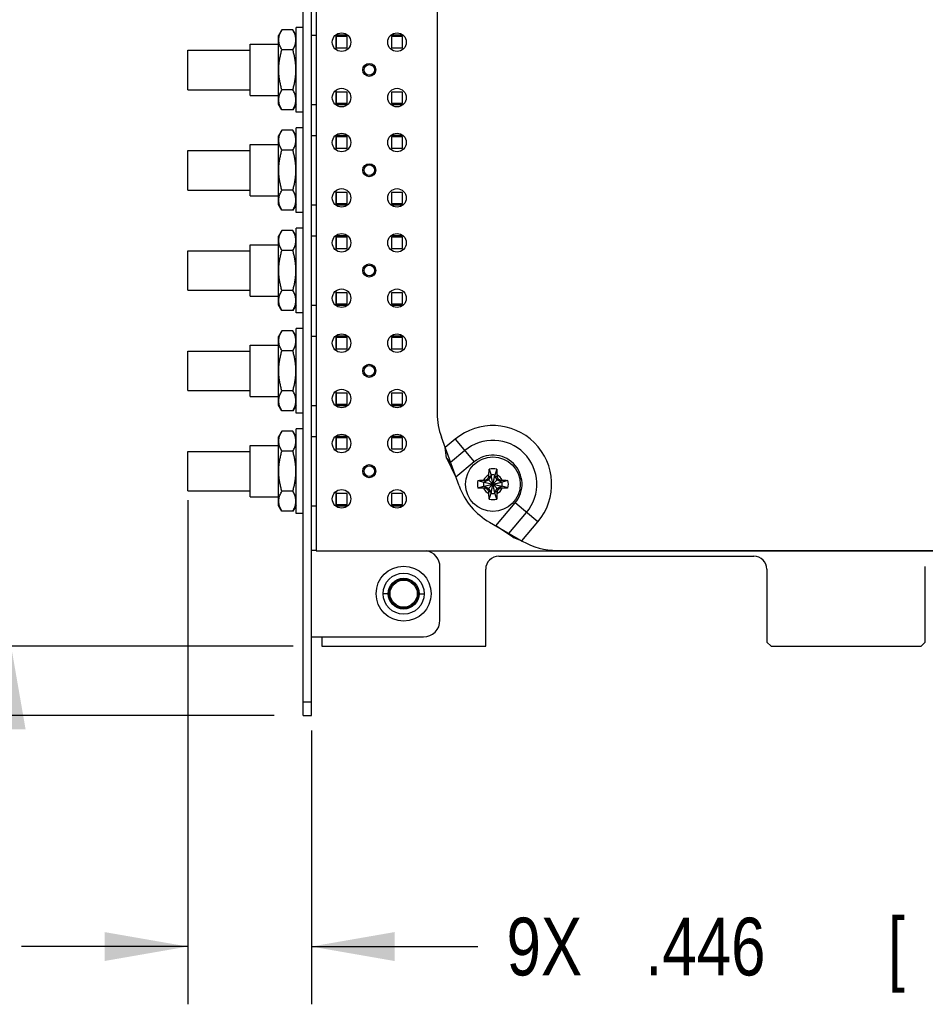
# Model space of a CAD drawing. Header units: inches. Extents: x 0.2 to 16.8, y 0.1 to 10.8.
# Tile 6 of 21: x 5.8 to 7.7, y 2.6 to 4.7. Entities that reach past the tile are written whole.
import ezdxf

# ---------------------------------------------------------------- set-up
doc = ezdxf.new("R2010")
doc.units = ezdxf.units.IN
doc.header["$LTSCALE"] = 0.935
doc.header["$MEASUREMENT"] = 0
doc.layers.get('0').update_dxf_attribs({"linetype": 'CONTINUOUS'})
doc.layers.add('DIMENSIONS', color=7, linetype='CONTINUOUS')
doc.styles.get("Standard").update_dxf_attribs({"font": 'txt', "width": 0.8})
doc.dimstyles.new('DIMSTYLE_2', dxfattribs={"dimtxt": 0.125, "dimasz": 0.18, "dimexe": 0.18, "dimexo": 0.0625, "dimgap": 0.09, "dimtad": 0, "dimtih": 1, "dimtoh": 1, "dimdec": 3, "dimlfac": 1.666667, "dimzin": 4, "dimdsep": 46, "dimtxsty": 'STANDARD', "dimblk": '_FILLED', "dimblk1": '_FILLED', "dimblk2": '_FILLED', "dimcen": 0.09, "dimadec": 0, "dimazin": 0, "dimtp": 0.001, "dimtm": 0.001, "dimtfac": 1, "dimtdec": 3, "dimtofl": 0, "dimtmove": 0, "dimatfit": 3, "dimldrblk": '_FILLED', "dimfxl": 1, "dimtolj": 1, "dimtzin": 4, "dimarcsym": 0})

# ---------------------------------------------------------------- blocks, each defined once
blk = doc.blocks.new('_FILLED')
at = {"color": 0, "linetype": 'BYBLOCK'}
blk.add_solid([(0, 0), (-1, 0.174), (-1, -0.174)], dxfattribs=at)
blk = doc.blocks.new('*D15')
at = {"layer": 'DIMENSIONS', "color": 2, "linetype": 'CONTINUOUS'}
for p, q in [((6.1138, 3.707), (6.1138, 2.6153)), ((6.3814, 3.2078), (6.3814, 2.6153)), ((6.1138, 2.7403), (5.7538, 2.7403)), ((6.3814, 2.7403), (6.7414, 2.7403))]:
    blk.add_line(p, q, dxfattribs=at)
at = {"layer": 'DIMENSIONS', "color": 2, "linetype": 'CONTINUOUS', "xscale": 0.18, "yscale": 0.18, "zscale": 0.18}
blk.add_blockref('_FILLED', (6.1138, 2.7403), dxfattribs=at)
at = {"layer": 'DIMENSIONS', "color": 2, "linetype": 'CONTINUOUS', "xscale": 0.18, "yscale": 0.18, "zscale": 0.18, "rotation": 180}
blk.add_blockref('_FILLED', (6.3814, 2.7403), dxfattribs=at)
at = {"layer": 'DIMENSIONS', "color": 2, "linetype": 'CONTINUOUS', "width": 0.8}
for s, p in [('9X ', (6.8039, 2.6778)), ('.446', (7.1039, 2.6778)), ('[', (7.6289, 2.6778)), ('11.33', (7.7289, 2.6778)), (']', (8.2289, 2.6778))]:
    blk.add_text(s, height=0.125, dxfattribs=at).set_placement(p)
blk = doc.blocks.new('*D16')
at = {"layer": 'DIMENSIONS', "color": 2, "linetype": 'CONTINUOUS'}
for p, q in [((5.7317, 6.4646), (5.6297, 6.4646)), ((5.7317, 6.0746), (5.7317, 6.4646)), ((11.5881, 6.0746), (5.6067, 6.0746)), ((6.3417, 3.3903), (5.6067, 3.3903)), ((5.7317, 3.3903), (5.7317, 3.0303))]:
    blk.add_line(p, q, dxfattribs=at)
at = {"layer": 'DIMENSIONS', "color": 2, "linetype": 'CONTINUOUS', "xscale": 0.18, "yscale": 0.18, "zscale": 0.18}
for p, rotation in [((5.7317, 6.0746), 270), ((5.7317, 3.3903), 90)]:
    blk.add_blockref('_FILLED', p, dxfattribs=dict(at, rotation=rotation))
at = {"layer": 'DIMENSIONS', "color": 2, "linetype": 'CONTINUOUS', "width": 0.8}
for s, p in [('4.474', (4.1422, 6.4021)), ('[', (4.7672, 6.4021)), ('113.64', (4.8672, 6.4021)), (']', (5.4672, 6.4021))]:
    blk.add_text(s, height=0.125, dxfattribs=at).set_placement(p)
blk = doc.blocks.new('*D17')
at = {"layer": 'DIMENSIONS', "color": 2, "linetype": 'CONTINUOUS'}
for p, q in [((5.3894, 6.1978), (5.2577, 6.1978)), ((5.3894, 5.7783), (5.3894, 6.1978)), ((6.0789, 5.7783), (5.2644, 5.7783)), ((6.3009, 3.2403), (5.2644, 3.2403)), ((5.3894, 3.2403), (5.3894, 2.8803))]:
    blk.add_line(p, q, dxfattribs=at)
at = {"layer": 'DIMENSIONS', "color": 2, "linetype": 'CONTINUOUS', "xscale": 0.18, "yscale": 0.18, "zscale": 0.18}
for p, rotation in [((5.3894, 5.7783), 270), ((5.3894, 3.2403), 90)]:
    blk.add_blockref('_FILLED', p, dxfattribs=dict(at, rotation=rotation))
at = {"layer": 'DIMENSIONS', "color": 2, "linetype": 'CONTINUOUS', "width": 0.8}
for s, p in [('[', (4.3952, 6.1353)), (']', (5.0952, 6.1353)), ('4.230', (3.7702, 6.1353)), ('107.44', (4.4952, 6.1353))]:
    blk.add_text(s, height=0.125, dxfattribs=at).set_placement(p)

msp = doc.modelspace()

# ---------------------------------------------------------------- linework, layer by layer
at = {"color": 7, "linetype": 'CONTINUOUS'}
for p, q in [((6.39217, 5.83945), (6.39217, 3.59725)), ((6.38137, 3.24025), (6.38137, 5.73625)), ((6.31762, 4.72485), (6.31057, 4.71265)), ((6.31057, 4.56385), (6.31057, 4.71265)), ((6.34133, 4.72485), (6.31762, 4.72485)), ((6.34837, 4.71265), (6.34133, 4.72485)), ((6.34837, 4.54645), (6.34837, 4.73005)), ((6.36337, 4.73005), (6.34837, 4.73005)), ((6.38137, 4.71325), (6.39217, 4.71325)), ((6.43417, 4.71325), (6.43417, 4.68296)), ((6.45981, 4.71325), (6.43417, 4.71325)), ((6.57981, 4.71325), (6.55374, 4.71325)), ((6.24877, 4.58245), (6.24877, 4.69405)), ((6.24877, 4.69405), (6.31057, 4.69405)), ((6.43477, 4.71025), (6.43477, 4.68625)), ((6.45877, 4.71025), (6.43477, 4.71025)), ((6.45877, 4.68625), (6.45877, 4.71025)), ((6.55477, 4.71025), (6.55477, 4.68625)), ((6.57877, 4.71025), (6.55477, 4.71025)), ((6.57877, 4.68625), (6.57877, 4.71025)), ((6.11377, 4.59535), (6.11377, 4.68115)), ((6.11377, 4.68115), (6.24877, 4.68115)), ((6.34133, 4.68155), (6.31762, 4.68155)), ((6.43477, 4.68625), (6.45877, 4.68625)), ((6.55477, 4.68625), (6.57877, 4.68625)), ((6.11377, 4.59535), (6.24877, 4.59535)), ((6.34133, 4.59495), (6.31762, 4.59495)), ((6.43417, 4.59354), (6.43417, 4.56325)), ((6.43477, 4.59025), (6.43477, 4.56625)), ((6.45877, 4.59025), (6.43477, 4.59025)), ((6.45877, 4.56625), (6.45877, 4.59025)), ((6.55477, 4.59025), (6.55477, 4.56625)), ((6.57877, 4.59025), (6.55477, 4.59025)), ((6.57877, 4.56625), (6.57877, 4.59025)), ((6.24877, 4.58245), (6.31057, 4.58245)), ((6.31762, 4.55165), (6.31057, 4.56385)), ((6.34837, 4.56385), (6.34133, 4.55165)), ((6.38137, 4.56325), (6.39217, 4.56325)), ((6.43417, 4.56325), (6.45981, 4.56325)), ((6.43477, 4.56625), (6.45877, 4.56625)), ((6.55374, 4.56325), (6.57981, 4.56325)), ((6.55477, 4.56625), (6.57877, 4.56625)), ((6.34133, 4.55165), (6.31762, 4.55165)), ((6.36337, 4.54645), (6.34837, 4.54645)), ((6.31762, 4.50765), (6.31057, 4.49545)), ((6.34133, 4.50765), (6.31762, 4.50765)), ((6.34837, 4.49545), (6.34133, 4.50765)), ((6.34837, 4.32925), (6.34837, 4.51285)), ((6.36337, 4.51285), (6.34837, 4.51285)), ((6.24877, 4.36525), (6.24877, 4.47685)), ((6.24877, 4.47685), (6.31057, 4.47685)), ((6.31057, 4.34665), (6.31057, 4.49545)), ((6.38137, 4.49605), (6.39217, 4.49605)), ((6.43417, 4.49605), (6.43417, 4.46576)), ((6.45981, 4.49605), (6.43417, 4.49605)), ((6.43477, 4.49305), (6.43477, 4.46905)), ((6.45877, 4.49305), (6.43477, 4.49305)), ((6.45877, 4.46905), (6.45877, 4.49305)), ((6.57981, 4.49605), (6.55374, 4.49605)), ((6.55477, 4.49305), (6.55477, 4.46905)), ((6.57877, 4.49305), (6.55477, 4.49305)), ((6.57877, 4.46905), (6.57877, 4.49305)), ((6.11377, 4.37815), (6.11377, 4.46395)), ((6.11377, 4.46395), (6.24877, 4.46395)), ((6.34133, 4.46435), (6.31762, 4.46435)), ((6.43477, 4.46905), (6.45877, 4.46905)), ((6.55477, 4.46905), (6.57877, 4.46905)), ((6.11377, 4.37815), (6.24877, 4.37815)), ((6.34133, 4.37775), (6.31762, 4.37775)), ((6.43417, 4.37634), (6.43417, 4.34605)), ((6.43477, 4.37305), (6.43477, 4.34905)), ((6.45877, 4.37305), (6.43477, 4.37305)), ((6.45877, 4.34905), (6.45877, 4.37305)), ((6.55477, 4.37305), (6.55477, 4.34905)), ((6.57877, 4.37305), (6.55477, 4.37305)), ((6.57877, 4.34905), (6.57877, 4.37305)), ((6.24877, 4.36525), (6.31057, 4.36525)), ((6.43477, 4.34905), (6.45877, 4.34905)), ((6.55477, 4.34905), (6.57877, 4.34905)), ((6.31762, 4.33445), (6.31057, 4.34665)), ((6.34133, 4.33445), (6.31762, 4.33445)), ((6.34837, 4.34665), (6.34133, 4.33445)), ((6.36337, 4.32925), (6.34837, 4.32925)), ((6.38137, 4.34605), (6.39217, 4.34605)), ((6.43417, 4.34605), (6.45981, 4.34605)), ((6.55374, 4.34605), (6.57981, 4.34605)), ((6.31762, 4.29045), (6.31057, 4.27825)), ((6.34133, 4.29045), (6.31762, 4.29045)), ((6.34837, 4.27825), (6.34133, 4.29045)), ((6.34837, 4.11205), (6.34837, 4.29565)), ((6.36337, 4.29565), (6.34837, 4.29565)), ((6.31057, 4.12945), (6.31057, 4.27825)), ((6.38137, 4.27885), (6.39217, 4.27885)), ((6.43417, 4.27885), (6.43417, 4.24856)), ((6.45981, 4.27885), (6.43417, 4.27885)), ((6.43477, 4.27585), (6.43477, 4.25185)), ((6.45877, 4.27585), (6.43477, 4.27585)), ((6.45877, 4.25185), (6.45877, 4.27585)), ((6.57981, 4.27885), (6.55374, 4.27885)), ((6.55477, 4.27585), (6.55477, 4.25185)), ((6.57877, 4.27585), (6.55477, 4.27585)), ((6.57877, 4.25185), (6.57877, 4.27585)), ((6.11377, 4.16095), (6.11377, 4.24675)), ((6.11377, 4.24675), (6.24877, 4.24675)), ((6.24877, 4.14805), (6.24877, 4.25965)), ((6.24877, 4.25965), (6.31057, 4.25965)), ((6.34133, 4.24715), (6.31762, 4.24715)), ((6.43477, 4.25185), (6.45877, 4.25185)), ((6.55477, 4.25185), (6.57877, 4.25185)), ((6.11377, 4.16095), (6.24877, 4.16095)), ((6.34133, 4.16055), (6.31762, 4.16055)), ((6.43417, 4.15914), (6.43417, 4.12885)), ((6.24877, 4.14805), (6.31057, 4.14805)), ((6.43477, 4.15585), (6.43477, 4.13185)), ((6.45877, 4.15585), (6.43477, 4.15585)), ((6.45877, 4.13185), (6.45877, 4.15585)), ((6.55477, 4.15585), (6.55477, 4.13185)), ((6.57877, 4.15585), (6.55477, 4.15585)), ((6.57877, 4.13185), (6.57877, 4.15585)), ((6.31762, 4.11725), (6.31057, 4.12945)), ((6.34133, 4.11725), (6.31762, 4.11725)), ((6.34837, 4.12945), (6.34133, 4.11725)), ((6.38137, 4.12885), (6.39217, 4.12885)), ((6.43417, 4.12885), (6.45981, 4.12885)), ((6.43477, 4.13185), (6.45877, 4.13185)), ((6.55374, 4.12885), (6.57981, 4.12885)), ((6.55477, 4.13185), (6.57877, 4.13185)), ((6.36337, 4.11205), (6.34837, 4.11205)), ((6.31762, 4.07325), (6.31057, 4.06105)), ((6.34133, 4.07325), (6.31762, 4.07325)), ((6.34837, 4.06105), (6.34133, 4.07325)), ((6.34837, 3.89485), (6.34837, 4.07845)), ((6.36337, 4.07845), (6.34837, 4.07845)), ((6.31057, 3.91225), (6.31057, 4.06105)), ((6.38137, 4.06165), (6.39217, 4.06165)), ((6.43417, 4.06165), (6.43417, 4.03136)), ((6.45981, 4.06165), (6.43417, 4.06165)), ((6.43477, 4.05865), (6.43477, 4.03465)), ((6.45877, 4.05865), (6.43477, 4.05865)), ((6.45877, 4.03465), (6.45877, 4.05865)), ((6.57981, 4.06165), (6.55374, 4.06165)), ((6.55477, 4.05865), (6.55477, 4.03465)), ((6.57877, 4.05865), (6.55477, 4.05865)), ((6.57877, 4.03465), (6.57877, 4.05865)), ((6.11377, 3.94375), (6.11377, 4.02955)), ((6.11377, 4.02955), (6.24877, 4.02955)), ((6.24877, 3.93085), (6.24877, 4.04245)), ((6.24877, 4.04245), (6.31057, 4.04245)), ((6.34133, 4.02995), (6.31762, 4.02995)), ((6.43477, 4.03465), (6.45877, 4.03465)), ((6.55477, 4.03465), (6.57877, 4.03465)), ((6.11377, 3.94375), (6.24877, 3.94375)), ((6.24877, 3.93085), (6.31057, 3.93085)), ((6.34133, 3.94335), (6.31762, 3.94335)), ((6.43417, 3.94194), (6.43417, 3.91165)), ((6.43477, 3.93865), (6.43477, 3.91465)), ((6.45877, 3.93865), (6.43477, 3.93865)), ((6.45877, 3.91465), (6.45877, 3.93865)), ((6.55477, 3.93865), (6.55477, 3.91465)), ((6.57877, 3.93865), (6.55477, 3.93865)), ((6.57877, 3.91465), (6.57877, 3.93865)), ((6.31762, 3.90005), (6.31057, 3.91225)), ((6.34837, 3.91225), (6.34133, 3.90005)), ((6.38137, 3.91165), (6.39217, 3.91165)), ((6.43417, 3.91165), (6.45981, 3.91165)), ((6.43477, 3.91465), (6.45877, 3.91465)), ((6.55374, 3.91165), (6.57981, 3.91165)), ((6.55477, 3.91465), (6.57877, 3.91465)), ((6.34133, 3.90005), (6.31762, 3.90005)), ((6.36337, 3.89485), (6.34837, 3.89485)), ((6.34837, 3.67765), (6.34837, 3.86125)), ((6.36337, 3.86125), (6.34837, 3.86125)), ((6.31762, 3.85605), (6.31057, 3.84385)), ((6.31057, 3.69505), (6.31057, 3.84385)), ((6.34133, 3.85605), (6.31762, 3.85605)), ((6.34837, 3.84385), (6.34133, 3.85605)), ((6.38137, 3.84445), (6.39217, 3.84445)), ((6.43417, 3.84445), (6.43417, 3.81416)), ((6.45981, 3.84445), (6.43417, 3.84445)), ((6.43477, 3.84145), (6.43477, 3.81745)), ((6.45877, 3.84145), (6.43477, 3.84145)), ((6.45877, 3.81745), (6.45877, 3.84145)), ((6.57981, 3.84445), (6.55374, 3.84445)), ((6.55477, 3.84145), (6.55477, 3.81745)), ((6.57877, 3.84145), (6.55477, 3.84145)), ((6.57877, 3.81745), (6.57877, 3.84145)), ((6.24877, 3.71365), (6.24877, 3.82525)), ((6.24877, 3.82525), (6.31057, 3.82525)), ((6.43477, 3.81745), (6.45877, 3.81745)), ((6.55477, 3.81745), (6.57877, 3.81745)), ((6.67414, 3.79856), (6.67107, 3.82034)), ((6.11377, 3.72655), (6.11377, 3.81235)), ((6.11377, 3.81235), (6.24877, 3.81235)), ((6.34133, 3.81275), (6.31762, 3.81275)), ((6.67414, 3.79856), (6.69436, 3.75635)), ((6.68271, 3.78835), (6.67414, 3.79856)), ((6.7662, 3.77361), (6.77024, 3.76102)), ((6.78255, 3.77361), (6.77851, 3.76102)), ((6.76297, 3.75266), (6.78578, 3.72984)), ((6.76297, 3.72984), (6.78578, 3.75266)), ((6.77024, 3.75937), (6.76512, 3.7505)), ((6.76554, 3.75707), (6.77024, 3.75937)), ((6.77024, 3.76102), (6.77024, 3.75937)), ((6.77851, 3.72148), (6.77024, 3.76102)), ((6.77024, 3.72148), (6.77851, 3.76102)), ((6.77851, 3.72314), (6.77024, 3.75937)), ((6.77024, 3.72314), (6.77851, 3.75937)), ((6.77851, 3.75937), (6.77851, 3.76102)), ((6.78363, 3.7505), (6.77851, 3.75937)), ((6.77851, 3.75937), (6.7832, 3.75707)), ((6.74202, 3.74943), (6.75461, 3.74539)), ((6.74202, 3.73307), (6.75461, 3.73712)), ((6.75461, 3.74539), (6.79414, 3.73712)), ((6.75626, 3.74539), (6.75461, 3.74539)), ((6.75461, 3.73712), (6.79414, 3.74539)), ((6.75461, 3.73712), (6.75626, 3.73712)), ((6.76512, 3.7505), (6.75626, 3.74539)), ((6.75626, 3.74539), (6.75855, 3.75008)), ((6.75626, 3.74539), (6.79249, 3.73712)), ((6.75626, 3.73712), (6.79249, 3.74539)), ((6.75855, 3.73242), (6.75626, 3.73712)), ((6.75626, 3.73712), (6.76512, 3.732)), ((6.76512, 3.732), (6.77024, 3.72314)), ((6.77851, 3.72314), (6.78363, 3.732)), ((6.79249, 3.74539), (6.78363, 3.7505)), ((6.78363, 3.732), (6.79249, 3.73712)), ((6.79019, 3.75008), (6.79249, 3.74539)), ((6.79019, 3.73242), (6.79249, 3.73712)), ((6.79414, 3.74539), (6.79249, 3.74539)), ((6.79249, 3.73712), (6.79414, 3.73712)), ((6.80673, 3.74943), (6.79414, 3.74539)), ((6.80673, 3.73307), (6.79414, 3.73712)), ((6.11377, 3.72655), (6.24877, 3.72655)), ((6.24877, 3.71365), (6.31057, 3.71365)), ((6.34133, 3.72615), (6.31762, 3.72615)), ((6.43417, 3.72474), (6.43417, 3.69445)), ((6.43477, 3.72145), (6.43477, 3.69745)), ((6.45877, 3.72145), (6.43477, 3.72145)), ((6.45877, 3.69745), (6.45877, 3.72145)), ((6.55477, 3.72145), (6.55477, 3.69745)), ((6.57877, 3.72145), (6.55477, 3.72145)), ((6.57877, 3.69745), (6.57877, 3.72145)), ((6.77024, 3.72314), (6.76554, 3.72543)), ((6.7662, 3.7089), (6.77024, 3.72148)), ((6.77024, 3.72314), (6.77024, 3.72148)), ((6.7832, 3.72543), (6.77851, 3.72314)), ((6.77851, 3.72148), (6.77851, 3.72314)), ((6.78255, 3.7089), (6.77851, 3.72148)), ((6.31762, 3.68285), (6.31057, 3.69505)), ((6.34837, 3.69505), (6.34133, 3.68285)), ((6.38137, 3.69445), (6.39217, 3.69445)), ((6.43417, 3.69445), (6.45981, 3.69445)), ((6.43477, 3.69745), (6.45877, 3.69745)), ((6.55374, 3.69445), (6.57981, 3.69445)), ((6.55477, 3.69745), (6.57877, 3.69745)), ((6.34133, 3.68285), (6.31762, 3.68285)), ((6.36337, 3.67765), (6.34837, 3.67765)), ((6.81918, 3.62612), (6.78083, 3.65094)), ((6.80897, 3.63469), (6.81918, 3.62612)), ((6.81918, 3.62612), (6.8371, 3.61845)), ((6.39217, 3.59785), (6.38137, 3.59785)), ((6.39217, 3.59725), (9.93217, 3.59725)), ((6.78697, 3.58525), (7.33897, 3.58525)), ((6.65977, 3.44665), (6.65977, 3.56185)), ((7.71007, 3.39925), (7.71007, 3.56335)), ((6.75877, 3.39025), (6.75877, 3.55705)), ((7.36717, 3.55705), (7.36717, 3.39925)), ((6.5478, 3.50425), (6.53677, 3.50425)), ((6.61455, 3.50425), (6.62557, 3.50425)), ((6.38137, 3.41065), (6.62377, 3.41065)), ((6.40417, 3.41065), (6.40417, 3.39025)), ((6.40417, 3.39025), (6.75877, 3.39025)), ((7.37617, 3.39025), (7.36717, 3.39925)), ((7.37617, 3.39025), (7.70107, 3.39025)), ((7.70107, 3.39025), (7.71007, 3.39925)), ((6.36337, 3.27025), (6.38137, 3.27025)), ((6.36337, 3.24025), (6.38137, 3.24025))]:
    msp.add_line(p, q, dxfattribs=at)
at = {"color": 3, "linetype": 'CONTINUOUS'}
for p, q in [((6.36337, 3.24025), (6.36337, 5.73625)), ((6.65377, 5.5436), (6.65377, 3.8943)), ((6.70125, 3.7374), (6.66282, 3.843)), ((6.69275, 3.83853), (6.67107, 3.82034)), ((6.69275, 3.83853), (6.73388, 3.78951)), ((6.71331, 3.81402), (6.68271, 3.78835)), ((6.73388, 3.78951), (6.69436, 3.75635)), ((6.78083, 3.65094), (6.82264, 3.70076)), ((6.87166, 3.65962), (6.82264, 3.70076)), ((6.80897, 3.63469), (6.84715, 3.68019)), ((6.76721, 3.6588), (6.83797, 3.61795)), ((6.8371, 3.61845), (6.87166, 3.65962)), ((6.91297, 3.59785), (8.64758, 3.59785))]:
    msp.add_line(p, q, dxfattribs=at)
at = {"color": 7, "linetype": 'CONTINUOUS'}
for centre, radius in [((6.44677, 4.69825), 0.0201), ((6.56677, 4.69825), 0.0201), ((6.50677, 4.63825), 0.0141), ((6.50677, 4.63825), 0.0114), ((6.44677, 4.57825), 0.0201), ((6.56677, 4.57825), 0.0201), ((6.44677, 4.48105), 0.0201), ((6.56677, 4.48105), 0.0201), ((6.50677, 4.42105), 0.0141), ((6.50677, 4.42105), 0.0114), ((6.44677, 4.36105), 0.0201), ((6.56677, 4.36105), 0.0201), ((6.44677, 4.26385), 0.0201), ((6.56677, 4.26385), 0.0201), ((6.50677, 4.20385), 0.0141), ((6.50677, 4.20385), 0.0114), ((6.44677, 4.14385), 0.0201), ((6.56677, 4.14385), 0.0201), ((6.44677, 4.04665), 0.0201), ((6.56677, 4.04665), 0.0201), ((6.50677, 3.98665), 0.0141), ((6.50677, 3.98665), 0.0114), ((6.44677, 3.92665), 0.0201), ((6.56677, 3.92665), 0.0201), ((6.44677, 3.82945), 0.0201), ((6.56677, 3.82945), 0.0201), ((6.77437, 3.74125), 0.05906), ((6.50677, 3.76945), 0.0141), ((6.50677, 3.76945), 0.0114), ((6.44677, 3.70945), 0.0201), ((6.56677, 3.70945), 0.0201), ((6.58117, 3.50425), 0.0595), ((6.58117, 3.50425), 0.0444), ((6.58117, 3.50425), 0.03189), ((6.58117, 3.50425), 0.02953)]:
    msp.add_circle(centre, radius, dxfattribs=at)
at = {"color": 3, "linetype": 'CONTINUOUS'}
msp.add_circle((6.58117, 3.50425), 0.03338, dxfattribs=at)
for centre, radius, start, end in [((6.80377, 3.8943), 0.15, 180, 200), ((6.77437, 3.74125), 0.12699, 320, 130), ((6.77437, 3.74125), 0.095, 320, 130), ((6.77437, 3.74125), 0.063, 320, 130), ((6.84221, 3.7887), 0.15, 200, 240), ((6.91297, 3.74785), 0.15, 240, 270)]:
    msp.add_arc(centre, radius, start, end, dxfattribs=at)
at = {"color": 7, "linetype": 'CONTINUOUS'}
for centre, radius, start, end in [((6.77437, 3.74125), 0.03337, 75.81313, 104.18687), ((6.77437, 3.74125), 0.02193, 113.44647, 156.55353), ((6.77437, 3.74125), 0.0202, 78.18933, 101.81067), ((6.77437, 3.74125), 0.02193, 23.44647, 66.55353), ((6.77437, 3.74125), 0.03337, 165.81313, 194.18687), ((6.77437, 3.74125), 0.0202, 168.18933, 191.81067), ((6.77437, 3.74125), 0.02193, 203.44647, 246.55353), ((6.77437, 3.74125), 0.02193, 293.44647, 336.55353), ((6.77437, 3.74125), 0.0202, 348.18933, 11.81067), ((6.77437, 3.74125), 0.03337, 345.81313, 14.18687), ((6.77437, 3.74125), 0.0202, 258.18933, 281.81067), ((6.77437, 3.74125), 0.03337, 255.81313, 284.18687), ((6.62377, 3.56185), 0.036, 0, 80.23246), ((6.78697, 3.55705), 0.0282, 90, 180), ((7.33897, 3.55705), 0.0282, 0, 90), ((6.62377, 3.44665), 0.036, 270, 360)]:
    msp.add_arc(centre, radius, start, end, dxfattribs=at)
for points, knots in [([(6.31762, 4.68155), (6.31681, 4.68296), (6.3153, 4.68577), (6.31341, 4.69008), (6.312, 4.69442), (6.31112, 4.6988), (6.31082, 4.7032), (6.31112, 4.70761), (6.312, 4.71199), (6.31341, 4.71633), (6.3153, 4.72064), (6.31681, 4.72345), (6.31762, 4.72485)], [0, 0, 0, 0, 0.1064577, 0.2084629, 0.30747, 0.4043311, 0.5, 0.5956689, 0.69253, 0.7915371, 0.8935423, 1, 1, 1, 1]), ([(6.34133, 4.68155), (6.34214, 4.68296), (6.34365, 4.68577), (6.34553, 4.69008), (6.34695, 4.69442), (6.34783, 4.6988), (6.34813, 4.7032), (6.34783, 4.70761), (6.34695, 4.71199), (6.34553, 4.71633), (6.34365, 4.72064), (6.34214, 4.72345), (6.34133, 4.72485)], [0, 0, 0, 0, 0.1064577, 0.2084629, 0.30747, 0.4043311, 0.5, 0.5956689, 0.69253, 0.7915371, 0.8935423, 1, 1, 1, 1]), ([(6.31762, 4.59495), (6.3168, 4.59781), (6.31527, 4.60351), (6.31339, 4.61212), (6.31199, 4.62078), (6.31112, 4.6295), (6.31082, 4.63825), (6.31112, 4.64701), (6.31199, 4.65573), (6.31339, 4.66438), (6.31527, 4.673), (6.3168, 4.6787), (6.31762, 4.68155)], [0, 0, 0, 0, 0.101415, 0.2012875, 0.3008391, 0.4004023, 0.5, 0.5995977, 0.6991609, 0.7987125, 0.898585, 1, 1, 1, 1]), ([(6.34133, 4.59495), (6.34215, 4.59781), (6.34368, 4.60351), (6.34556, 4.61212), (6.34696, 4.62078), (6.34783, 4.6295), (6.34813, 4.63825), (6.34783, 4.64701), (6.34696, 4.65573), (6.34556, 4.66438), (6.34368, 4.673), (6.34215, 4.6787), (6.34133, 4.68155)], [0, 0, 0, 0, 0.101415, 0.2012875, 0.3008391, 0.4004023, 0.5, 0.5995977, 0.6991609, 0.7987125, 0.898585, 1, 1, 1, 1]), ([(6.31762, 4.55165), (6.31681, 4.55306), (6.3153, 4.55587), (6.31341, 4.56018), (6.312, 4.56452), (6.31112, 4.56889), (6.31082, 4.5733), (6.31112, 4.57771), (6.312, 4.58209), (6.31341, 4.58642), (6.3153, 4.59073), (6.31681, 4.59354), (6.31762, 4.59495)], [0, 0, 0, 0, 0.1064577, 0.2084629, 0.30747, 0.4043311, 0.5, 0.5956689, 0.69253, 0.7915371, 0.8935423, 1, 1, 1, 1]), ([(6.34133, 4.55165), (6.34214, 4.55306), (6.34365, 4.55587), (6.34553, 4.56018), (6.34695, 4.56452), (6.34783, 4.56889), (6.34813, 4.5733), (6.34783, 4.57771), (6.34695, 4.58209), (6.34553, 4.58642), (6.34365, 4.59073), (6.34214, 4.59354), (6.34133, 4.59495)], [0, 0, 0, 0, 0.1064577, 0.2084629, 0.30747, 0.4043311, 0.5, 0.5956689, 0.69253, 0.7915371, 0.8935423, 1, 1, 1, 1]), ([(6.31762, 4.46435), (6.31681, 4.46576), (6.3153, 4.46857), (6.31341, 4.47288), (6.312, 4.47722), (6.31112, 4.4816), (6.31082, 4.486), (6.31112, 4.49041), (6.312, 4.49479), (6.31341, 4.49913), (6.3153, 4.50344), (6.31681, 4.50625), (6.31762, 4.50765)], [0, 0, 0, 0, 0.1064577, 0.2084629, 0.30747, 0.4043311, 0.5, 0.5956689, 0.69253, 0.7915371, 0.8935423, 1, 1, 1, 1]), ([(6.34133, 4.46435), (6.34214, 4.46576), (6.34365, 4.46857), (6.34553, 4.47288), (6.34695, 4.47722), (6.34783, 4.4816), (6.34813, 4.486), (6.34783, 4.49041), (6.34695, 4.49479), (6.34553, 4.49913), (6.34365, 4.50344), (6.34214, 4.50625), (6.34133, 4.50765)], [0, 0, 0, 0, 0.1064577, 0.2084629, 0.30747, 0.4043311, 0.5, 0.5956689, 0.69253, 0.7915371, 0.8935423, 1, 1, 1, 1]), ([(6.31762, 4.37775), (6.3168, 4.38061), (6.31527, 4.38631), (6.31339, 4.39492), (6.31199, 4.40358), (6.31112, 4.4123), (6.31082, 4.42105), (6.31112, 4.42981), (6.31199, 4.43853), (6.31339, 4.44718), (6.31527, 4.4558), (6.3168, 4.4615), (6.31762, 4.46435)], [0, 0, 0, 0, 0.101415, 0.2012875, 0.3008391, 0.4004023, 0.5, 0.5995977, 0.6991609, 0.7987125, 0.898585, 1, 1, 1, 1]), ([(6.34133, 4.37775), (6.34215, 4.38061), (6.34368, 4.38631), (6.34556, 4.39492), (6.34696, 4.40358), (6.34783, 4.4123), (6.34813, 4.42105), (6.34783, 4.42981), (6.34696, 4.43853), (6.34556, 4.44718), (6.34368, 4.4558), (6.34215, 4.4615), (6.34133, 4.46435)], [0, 0, 0, 0, 0.101415, 0.2012875, 0.3008391, 0.4004023, 0.5, 0.5995977, 0.6991609, 0.7987125, 0.898585, 1, 1, 1, 1]), ([(6.31762, 4.33445), (6.31681, 4.33586), (6.3153, 4.33867), (6.31341, 4.34298), (6.312, 4.34732), (6.31112, 4.35169), (6.31082, 4.3561), (6.31112, 4.36051), (6.312, 4.36489), (6.31341, 4.36922), (6.3153, 4.37353), (6.31681, 4.37634), (6.31762, 4.37775)], [0, 0, 0, 0, 0.1064577, 0.2084629, 0.30747, 0.4043311, 0.5, 0.5956689, 0.69253, 0.7915371, 0.8935423, 1, 1, 1, 1]), ([(6.34133, 4.33445), (6.34214, 4.33586), (6.34365, 4.33867), (6.34553, 4.34298), (6.34695, 4.34732), (6.34783, 4.35169), (6.34813, 4.3561), (6.34783, 4.36051), (6.34695, 4.36489), (6.34553, 4.36922), (6.34365, 4.37353), (6.34214, 4.37634), (6.34133, 4.37775)], [0, 0, 0, 0, 0.1064577, 0.2084629, 0.30747, 0.4043311, 0.5, 0.5956689, 0.69253, 0.7915371, 0.8935423, 1, 1, 1, 1]), ([(6.31762, 4.24715), (6.31681, 4.24856), (6.3153, 4.25137), (6.31341, 4.25568), (6.312, 4.26002), (6.31112, 4.2644), (6.31082, 4.2688), (6.31112, 4.27321), (6.312, 4.27759), (6.31341, 4.28193), (6.3153, 4.28624), (6.31681, 4.28905), (6.31762, 4.29045)], [0, 0, 0, 0, 0.1064577, 0.2084629, 0.30747, 0.4043311, 0.5, 0.5956689, 0.69253, 0.7915371, 0.8935423, 1, 1, 1, 1]), ([(6.34133, 4.24715), (6.34214, 4.24856), (6.34365, 4.25137), (6.34553, 4.25568), (6.34695, 4.26002), (6.34783, 4.2644), (6.34813, 4.2688), (6.34783, 4.27321), (6.34695, 4.27759), (6.34553, 4.28193), (6.34365, 4.28624), (6.34214, 4.28905), (6.34133, 4.29045)], [0, 0, 0, 0, 0.1064577, 0.2084629, 0.30747, 0.4043311, 0.5, 0.5956689, 0.69253, 0.7915371, 0.8935423, 1, 1, 1, 1]), ([(6.31762, 4.16055), (6.3168, 4.16341), (6.31527, 4.16911), (6.31339, 4.17772), (6.31199, 4.18638), (6.31112, 4.1951), (6.31082, 4.20385), (6.31112, 4.21261), (6.31199, 4.22133), (6.31339, 4.22998), (6.31527, 4.2386), (6.3168, 4.2443), (6.31762, 4.24715)], [0, 0, 0, 0, 0.101415, 0.2012875, 0.3008391, 0.4004023, 0.5, 0.5995977, 0.6991609, 0.7987125, 0.898585, 1, 1, 1, 1]), ([(6.34133, 4.16055), (6.34215, 4.16341), (6.34368, 4.16911), (6.34556, 4.17772), (6.34696, 4.18638), (6.34783, 4.1951), (6.34813, 4.20385), (6.34783, 4.21261), (6.34696, 4.22133), (6.34556, 4.22998), (6.34368, 4.2386), (6.34215, 4.2443), (6.34133, 4.24715)], [0, 0, 0, 0, 0.101415, 0.2012875, 0.3008391, 0.4004023, 0.5, 0.5995977, 0.6991609, 0.7987125, 0.898585, 1, 1, 1, 1]), ([(6.31762, 4.11725), (6.31681, 4.11866), (6.3153, 4.12147), (6.31341, 4.12578), (6.312, 4.13012), (6.31112, 4.13449), (6.31082, 4.1389), (6.31112, 4.14331), (6.312, 4.14769), (6.31341, 4.15202), (6.3153, 4.15633), (6.31681, 4.15914), (6.31762, 4.16055)], [0, 0, 0, 0, 0.1064577, 0.2084629, 0.30747, 0.4043311, 0.5, 0.5956689, 0.69253, 0.7915371, 0.8935423, 1, 1, 1, 1]), ([(6.34133, 4.11725), (6.34214, 4.11866), (6.34365, 4.12147), (6.34553, 4.12578), (6.34695, 4.13012), (6.34783, 4.13449), (6.34813, 4.1389), (6.34783, 4.14331), (6.34695, 4.14769), (6.34553, 4.15202), (6.34365, 4.15633), (6.34214, 4.15914), (6.34133, 4.16055)], [0, 0, 0, 0, 0.1064577, 0.2084629, 0.30747, 0.4043311, 0.5, 0.5956689, 0.69253, 0.7915371, 0.8935423, 1, 1, 1, 1]), ([(6.31762, 4.02995), (6.31681, 4.03136), (6.3153, 4.03417), (6.31341, 4.03848), (6.312, 4.04282), (6.31112, 4.0472), (6.31082, 4.0516), (6.31112, 4.05601), (6.312, 4.06039), (6.31341, 4.06473), (6.3153, 4.06904), (6.31681, 4.07185), (6.31762, 4.07325)], [0, 0, 0, 0, 0.1064577, 0.2084629, 0.30747, 0.4043311, 0.5, 0.5956689, 0.69253, 0.7915371, 0.8935423, 1, 1, 1, 1]), ([(6.34133, 4.02995), (6.34214, 4.03136), (6.34365, 4.03417), (6.34553, 4.03848), (6.34695, 4.04282), (6.34783, 4.0472), (6.34813, 4.0516), (6.34783, 4.05601), (6.34695, 4.06039), (6.34553, 4.06473), (6.34365, 4.06904), (6.34214, 4.07185), (6.34133, 4.07325)], [0, 0, 0, 0, 0.1064577, 0.2084629, 0.30747, 0.4043311, 0.5, 0.5956689, 0.69253, 0.7915371, 0.8935423, 1, 1, 1, 1]), ([(6.31762, 3.94335), (6.3168, 3.94621), (6.31527, 3.95191), (6.31339, 3.96052), (6.31199, 3.96918), (6.31112, 3.9779), (6.31082, 3.98665), (6.31112, 3.99541), (6.31199, 4.00413), (6.31339, 4.01278), (6.31527, 4.0214), (6.3168, 4.0271), (6.31762, 4.02995)], [0, 0, 0, 0, 0.101415, 0.2012875, 0.3008391, 0.4004023, 0.5, 0.5995977, 0.6991609, 0.7987125, 0.898585, 1, 1, 1, 1]), ([(6.34133, 3.94335), (6.34215, 3.94621), (6.34368, 3.95191), (6.34556, 3.96052), (6.34696, 3.96918), (6.34783, 3.9779), (6.34813, 3.98665), (6.34783, 3.99541), (6.34696, 4.00413), (6.34556, 4.01278), (6.34368, 4.0214), (6.34215, 4.0271), (6.34133, 4.02995)], [0, 0, 0, 0, 0.101415, 0.2012875, 0.3008391, 0.4004023, 0.5, 0.5995977, 0.6991609, 0.7987125, 0.898585, 1, 1, 1, 1]), ([(6.31762, 3.90005), (6.31681, 3.90146), (6.3153, 3.90427), (6.31341, 3.90858), (6.312, 3.91292), (6.31112, 3.91729), (6.31082, 3.9217), (6.31112, 3.92611), (6.312, 3.93049), (6.31341, 3.93482), (6.3153, 3.93913), (6.31681, 3.94194), (6.31762, 3.94335)], [0, 0, 0, 0, 0.1064577, 0.2084629, 0.30747, 0.4043311, 0.5, 0.5956689, 0.69253, 0.7915371, 0.8935423, 1, 1, 1, 1]), ([(6.34133, 3.90005), (6.34214, 3.90146), (6.34365, 3.90427), (6.34553, 3.90858), (6.34695, 3.91292), (6.34783, 3.91729), (6.34813, 3.9217), (6.34783, 3.92611), (6.34695, 3.93049), (6.34553, 3.93482), (6.34365, 3.93913), (6.34214, 3.94194), (6.34133, 3.94335)], [0, 0, 0, 0, 0.1064577, 0.2084629, 0.30747, 0.4043311, 0.5, 0.5956689, 0.69253, 0.7915371, 0.8935423, 1, 1, 1, 1]), ([(6.31762, 3.81275), (6.31681, 3.81416), (6.3153, 3.81697), (6.31341, 3.82128), (6.312, 3.82562), (6.31112, 3.83), (6.31082, 3.8344), (6.31112, 3.83881), (6.312, 3.84319), (6.31341, 3.84753), (6.3153, 3.85184), (6.31681, 3.85465), (6.31762, 3.85605)], [0, 0, 0, 0, 0.1064577, 0.2084629, 0.30747, 0.4043311, 0.5, 0.5956689, 0.69253, 0.7915371, 0.8935423, 1, 1, 1, 1]), ([(6.34133, 3.81275), (6.34214, 3.81416), (6.34365, 3.81697), (6.34553, 3.82128), (6.34695, 3.82562), (6.34783, 3.83), (6.34813, 3.8344), (6.34783, 3.83881), (6.34695, 3.84319), (6.34553, 3.84753), (6.34365, 3.85184), (6.34214, 3.85465), (6.34133, 3.85605)], [0, 0, 0, 0, 0.1064577, 0.2084629, 0.30747, 0.4043311, 0.5, 0.5956689, 0.69253, 0.7915371, 0.8935423, 1, 1, 1, 1]), ([(6.31762, 3.72615), (6.3168, 3.72901), (6.31527, 3.73471), (6.31339, 3.74332), (6.31199, 3.75198), (6.31112, 3.7607), (6.31082, 3.76945), (6.31112, 3.77821), (6.31199, 3.78693), (6.31339, 3.79558), (6.31527, 3.8042), (6.3168, 3.8099), (6.31762, 3.81275)], [0, 0, 0, 0, 0.101415, 0.2012875, 0.3008391, 0.4004023, 0.5, 0.5995977, 0.6991609, 0.7987125, 0.898585, 1, 1, 1, 1]), ([(6.34133, 3.72615), (6.34215, 3.72901), (6.34368, 3.73471), (6.34556, 3.74332), (6.34696, 3.75198), (6.34783, 3.7607), (6.34813, 3.76945), (6.34783, 3.77821), (6.34696, 3.78693), (6.34556, 3.79558), (6.34368, 3.8042), (6.34215, 3.8099), (6.34133, 3.81275)], [0, 0, 0, 0, 0.101415, 0.2012875, 0.3008391, 0.4004023, 0.5, 0.5995977, 0.6991609, 0.7987125, 0.898585, 1, 1, 1, 1]), ([(6.76565, 3.76137), (6.76567, 3.76204), (6.76571, 3.76344), (6.76579, 3.76566), (6.76589, 3.76811), (6.76602, 3.77079), (6.76613, 3.77265), (6.7662, 3.77361)], [0, 0, 0, 0, 0.1641649, 0.3440853, 0.5435825, 0.7641446, 1, 1, 1, 1]), ([(6.78255, 3.77361), (6.78261, 3.77267), (6.78272, 3.77083), (6.78286, 3.76816), (6.78296, 3.7657), (6.78304, 3.76346), (6.78308, 3.76205), (6.7831, 3.76137)], [0, 0, 0, 0, 0.2305807, 0.4514774, 0.653011, 0.8347371, 1, 1, 1, 1]), ([(6.75855, 3.75008), (6.75892, 3.7503), (6.75966, 3.75073), (6.76077, 3.75138), (6.76187, 3.75202), (6.7626, 3.75245), (6.76297, 3.75266)], [0, 0, 0, 0, 0.2510282, 0.5020071, 0.7519135, 1, 1, 1, 1]), ([(6.76297, 3.75266), (6.76318, 3.75303), (6.76361, 3.75376), (6.76425, 3.75487), (6.7649, 3.75597), (6.76533, 3.75671), (6.76554, 3.75707)], [0, 0, 0, 0, 0.2491761, 0.4995536, 0.750223, 1, 1, 1, 1]), ([(6.76554, 3.75707), (6.76555, 3.75751), (6.76557, 3.75842), (6.76561, 3.75985), (6.76563, 3.76085), (6.76565, 3.76137)], [0, 0, 0, 0, 0.3044764, 0.6362029, 1, 1, 1, 1]), ([(6.7831, 3.76137), (6.78311, 3.76085), (6.78314, 3.75985), (6.78317, 3.75842), (6.7832, 3.75751), (6.7832, 3.75707)], [0, 0, 0, 0, 0.3632421, 0.6953917, 1, 1, 1, 1]), ([(6.7832, 3.75707), (6.78342, 3.7567), (6.78385, 3.75597), (6.7845, 3.75486), (6.78514, 3.75376), (6.78557, 3.75303), (6.78578, 3.75266)], [0, 0, 0, 0, 0.2508912, 0.5018552, 0.7518226, 1, 1, 1, 1]), ([(6.78578, 3.75266), (6.78615, 3.75245), (6.78689, 3.75202), (6.78799, 3.75138), (6.78909, 3.75073), (6.78983, 3.7503), (6.79019, 3.75008)], [0, 0, 0, 0, 0.2490886, 0.4994075, 0.7500914, 1, 1, 1, 1]), ([(6.74202, 3.74943), (6.74296, 3.74949), (6.7448, 3.7496), (6.74746, 3.74973), (6.74993, 3.74984), (6.75217, 3.74992), (6.75358, 3.74996), (6.75426, 3.74998)], [0, 0, 0, 0, 0.2305807, 0.4514774, 0.653011, 0.8347371, 1, 1, 1, 1]), ([(6.75426, 3.73253), (6.75359, 3.73255), (6.75218, 3.73259), (6.74996, 3.73267), (6.74752, 3.73277), (6.74484, 3.7329), (6.74298, 3.73301), (6.74202, 3.73307)], [0, 0, 0, 0, 0.1641649, 0.3440854, 0.5435825, 0.7641446, 1, 1, 1, 1]), ([(6.75426, 3.74998), (6.75478, 3.74999), (6.75577, 3.75002), (6.75721, 3.75005), (6.75812, 3.75007), (6.75855, 3.75008)], [0, 0, 0, 0, 0.3632417, 0.6953915, 1, 1, 1, 1]), ([(6.75855, 3.73242), (6.75812, 3.73243), (6.75721, 3.73245), (6.75577, 3.73249), (6.75478, 3.73251), (6.75426, 3.73253)], [0, 0, 0, 0, 0.3044762, 0.6362025, 1, 1, 1, 1]), ([(6.76297, 3.72984), (6.7626, 3.73006), (6.76186, 3.73048), (6.76076, 3.73113), (6.75966, 3.73178), (6.75892, 3.73221), (6.75855, 3.73242)], [0, 0, 0, 0, 0.2491759, 0.4995533, 0.7502227, 1, 1, 1, 1]), ([(6.79019, 3.73242), (6.78983, 3.73221), (6.78909, 3.73177), (6.78798, 3.73113), (6.78688, 3.73048), (6.78615, 3.73006), (6.78578, 3.72984)], [0, 0, 0, 0, 0.2510501, 0.5020312, 0.7519278, 1, 1, 1, 1]), ([(6.79019, 3.75008), (6.79063, 3.75007), (6.79154, 3.75005), (6.79298, 3.75002), (6.79397, 3.74999), (6.79449, 3.74998)], [0, 0, 0, 0, 0.3044765, 0.636203, 1, 1, 1, 1]), ([(6.79449, 3.73253), (6.79397, 3.73251), (6.79298, 3.73249), (6.79154, 3.73245), (6.79063, 3.73243), (6.79019, 3.73242)], [0, 0, 0, 0, 0.3632825, 0.6953976, 1, 1, 1, 1]), ([(6.79449, 3.74998), (6.79516, 3.74996), (6.79657, 3.74992), (6.79879, 3.74984), (6.80123, 3.74974), (6.80391, 3.7496), (6.80577, 3.74949), (6.80673, 3.74943)], [0, 0, 0, 0, 0.1641649, 0.3440854, 0.5435825, 0.7641446, 1, 1, 1, 1]), ([(6.80673, 3.73307), (6.80579, 3.73301), (6.80395, 3.7329), (6.80129, 3.73277), (6.79882, 3.73267), (6.79658, 3.73259), (6.79517, 3.73255), (6.79449, 3.73253)], [0, 0, 0, 0, 0.2305806, 0.4514777, 0.6530114, 0.8347373, 1, 1, 1, 1]), ([(6.31762, 3.68285), (6.31681, 3.68426), (6.3153, 3.68707), (6.31341, 3.69138), (6.312, 3.69572), (6.31112, 3.70009), (6.31082, 3.7045), (6.31112, 3.70891), (6.312, 3.71329), (6.31341, 3.71762), (6.3153, 3.72193), (6.31681, 3.72474), (6.31762, 3.72615)], [0, 0, 0, 0, 0.1064577, 0.2084629, 0.30747, 0.4043311, 0.5, 0.5956689, 0.69253, 0.7915371, 0.8935423, 1, 1, 1, 1]), ([(6.34133, 3.68285), (6.34214, 3.68426), (6.34365, 3.68707), (6.34553, 3.69138), (6.34695, 3.69572), (6.34783, 3.70009), (6.34813, 3.7045), (6.34783, 3.70891), (6.34695, 3.71329), (6.34553, 3.71762), (6.34365, 3.72193), (6.34214, 3.72474), (6.34133, 3.72615)], [0, 0, 0, 0, 0.1064577, 0.2084629, 0.30747, 0.4043311, 0.5, 0.5956689, 0.69253, 0.7915371, 0.8935423, 1, 1, 1, 1]), ([(6.76554, 3.72543), (6.76533, 3.7258), (6.7649, 3.72654), (6.76425, 3.72764), (6.7636, 3.72874), (6.76318, 3.72948), (6.76297, 3.72984)], [0, 0, 0, 0, 0.2510292, 0.5020083, 0.7519142, 1, 1, 1, 1]), ([(6.76565, 3.72113), (6.76563, 3.72165), (6.76561, 3.72265), (6.76557, 3.72408), (6.76555, 3.725), (6.76554, 3.72543)], [0, 0, 0, 0, 0.3632417, 0.6953913, 1, 1, 1, 1]), ([(6.7662, 3.7089), (6.76614, 3.70984), (6.76603, 3.71168), (6.76589, 3.71434), (6.76579, 3.71681), (6.76571, 3.71904), (6.76567, 3.72046), (6.76565, 3.72113)], [0, 0, 0, 0, 0.2305807, 0.4514774, 0.653011, 0.8347371, 1, 1, 1, 1]), ([(6.7831, 3.72113), (6.78308, 3.72046), (6.78304, 3.71906), (6.78296, 3.71684), (6.78286, 3.71439), (6.78272, 3.71172), (6.78262, 3.70986), (6.78255, 3.7089)], [0, 0, 0, 0, 0.1641649, 0.3440853, 0.5435825, 0.7641446, 1, 1, 1, 1]), ([(6.7832, 3.72543), (6.7832, 3.725), (6.78317, 3.72408), (6.78314, 3.72265), (6.78311, 3.72166), (6.7831, 3.72113)], [0, 0, 0, 0, 0.3044764, 0.6362029, 1, 1, 1, 1]), ([(6.78578, 3.72984), (6.78557, 3.72948), (6.78514, 3.72874), (6.7845, 3.72764), (6.78385, 3.72653), (6.78342, 3.7258), (6.7832, 3.72543)], [0, 0, 0, 0, 0.249088, 0.4994065, 0.7500905, 1, 1, 1, 1])]:
    msp.add_open_spline(points, degree=3, knots=knots, dxfattribs=at)

# ---------------------------------------------------------------- dimensions: what is measured, and where the dimension line sits
at = {"layer": 'DIMENSIONS', "color": 2, "linetype": 'CONTINUOUS'}
for base, p1, p2, picture, middle in [((5.7317, 3.39025), (11.58808, 6.07461), (6.34167, 3.39025), '*D16', (4.85467, 6.46463)), ((5.38937, 3.24025), (6.07887, 5.77825), (6.30087, 3.24025), '*D17', (4.48268, 6.19777))]:
    dim = msp.add_linear_dim(base=base, p1=p1, p2=p2, angle=270, dimstyle='DIMSTYLE_2', dxfattribs=at)
    dim.commit()
    dim.dimension.update_dxf_attribs({"geometry": picture, "text_midpoint": middle, "dimtype": 160})
dim = msp.add_linear_dim(base=(6.11377, 2.74025), p1=(6.38137, 3.20775), p2=(6.11377, 3.70695), angle=180, text='9X <>', dimstyle='DIMSTYLE_2', dxfattribs=at)
dim.commit()
dim.dimension.update_dxf_attribs({"geometry": '*D15', "text_midpoint": (7.56644, 2.74025), "dimtype": 160})

doc.saveas('drawing.dxf')
